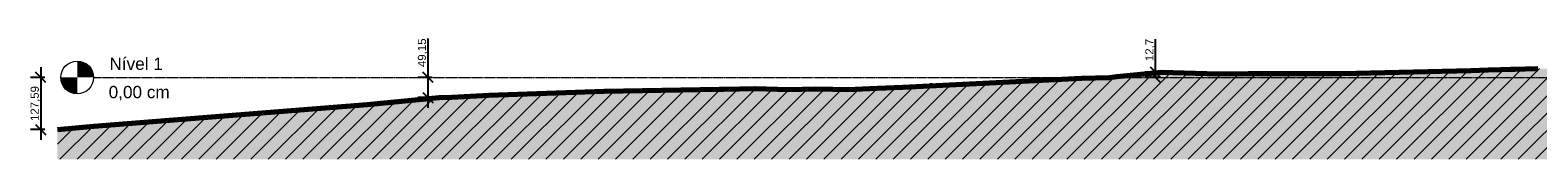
# Model space of a CAD drawing. Header units: millimetres. Extents: x -25980 to 482198, y -54908 to 3000.
# Tile 2 of 15: x 60030 to 96875, y -2000 to 995. Entities that reach past the tile are written whole.
import ezdxf

# ---------------------------------------------------------------- set-up
doc = ezdxf.new("R2010")
doc.units = ezdxf.units.MM
doc.linetypes.add('Centro _1_', pattern=[31.75, 6.35, -4.7625, 15.875, -4.7625])
doc.linetypes.add('Traço', pattern=[6.35, 3.175, -3.175])
doc.layers.add('0 @ 100', color=7, linetype='Continuous')
for name, color, linetype, lineweight in [('A-FLOR-LEVL', 7, 'Continuous', 9), ('C-TOPO', 34, 'Continuous', 9), ('C-TOPO-MAJR', 7, 'Continuous', 50), ('C-TOPO-MINR', 7, 'Continuous', 9)]:
    doc.layers.add(name, color=color, linetype=linetype, lineweight=lineweight)
doc.styles.add('Annotative', font='arial.ttf', dxfattribs={"height": 2})
doc.styles.add('Arial_6', font='arial.ttf', dxfattribs={"height": 300})
doc.dimstyles.new('MARCOS', dxfattribs={"dimscale": 0, "dimtxt": 2, "dimasz": 2.5, "dimexe": 2.5, "dimexo": 0, "dimgap": 0.1, "dimtad": 1, "dimlfac": 0.1, "dimtxsty": 'Annotative', "dimblk": 'OBLIQUE', "dimcen": 2.5, "dimdle": 2.5, "dimclrd": 4, "dimclre": 4, "dimclrt": 256, "dimadec": 0, "dimazin": 0, "dimtfac": 1, "dimtmove": 0, "dimatfit": 3, "dimldrblk": 'OBLIQUE', "dimfxl": 1, "dimfxlon": 1, "dimtfillclr": 7, "dimlwe": -1, "dimarcsym": 0})

# ---------------------------------------------------------------- blocks, each defined once
blk = doc.blocks.new('Nível - M_Cabeça do nível - Círculo-24867-Corte 1')
at = {"layer": 'A-FLOR-LEVL'}
h = blk.add_hatch(color=256, dxfattribs=at)
edge = h.paths.add_edge_path(flags=0)
edge.add_line((-20073, 0), (-19673, 0))
edge.add_arc((-20073, 0), 400, 0, 90)
edge.add_line((-20073, 400), (-20073, 0))
h = blk.add_hatch(color=256, dxfattribs=at)
edge = h.paths.add_edge_path(flags=0)
edge.add_line((-20073, -400), (-20073, 0))
edge.add_line((-20073, 0), (-20473, 0))
edge.add_arc((-20073, 0), 400, 180, 270)
blk.add_circle((-20073, 0), 400, dxfattribs=at)
blk = doc.blocks.new('_Oblique')
at = {"color": 0, "linetype": 'ByBlock', "lineweight": -2}
blk.add_line((-0.5, -0.5), (0.5, 0.5), dxfattribs=at)
blk = doc.blocks.new('*D20')
at = {"color": 4, "lineweight": -2, "transparency": 16777216}
blk.add_line((60290, 250), (60290, -1526), dxfattribs=at)
at = {"color": 4, "transparency": 16777216}
for p, q in [((60390, 0), (60040, 0)), ((60390, -1276), (60040, -1276))]:
    blk.add_line(p, q, dxfattribs=at)
at = {"layer": 'Defpoints', "color": 0, "transparency": 16777216}
for p in [(60781, 0), (60290, -1276), (60698, -1276)]:
    blk.add_point(p, dxfattribs=at)
at = {"color": 4, "lineweight": -2, "transparency": 16777216, "xscale": 250, "yscale": 250, "zscale": 250}
for p, rotation in [((60290, 0), 90), ((60290, -1276), 270)]:
    blk.add_blockref('_Oblique', p, dxfattribs=dict(at, rotation=rotation))
at = {"transparency": 16777216, "insert": (60160, -638), "char_height": 200, "attachment_point": 5, "rotation": 90, "style": 'Annotative'}
blk.add_mtext('127,59', dxfattribs=at)
blk = doc.blocks.new('*D21')
at = {"color": 4, "lineweight": -2, "transparency": 16777216}
for p, q in [((69753, 0), (69753, 954)), ((69753, -742), (69753, 0))]:
    blk.add_line(p, q, dxfattribs=at)
at = {"color": 4, "transparency": 16777216}
for p, q in [((69853, 0), (69503, 0)), ((69853, -492), (69503, -492))]:
    blk.add_line(p, q, dxfattribs=at)
at = {"layer": 'Defpoints', "color": 0, "transparency": 16777216}
for p in [(70026, 0), (69753, 0), (70026, -492)]:
    blk.add_point(p, dxfattribs=at)
at = {"color": 4, "lineweight": -2, "transparency": 16777216, "xscale": 250, "yscale": 250, "zscale": 250}
for p, rotation in [((69753, 0), 90), ((69753, -492), 270)]:
    blk.add_blockref('_Oblique', p, dxfattribs=dict(at, rotation=rotation))
at = {"transparency": 16777216, "insert": (69623, 602), "char_height": 200, "attachment_point": 5, "rotation": 90, "style": 'Annotative'}
blk.add_mtext('49,15', dxfattribs=at)
blk = doc.blocks.new('*D22')
at = {"color": 4, "lineweight": -2, "transparency": 16777216}
for p, q in [((87531, 127), (87531, 932)), ((87531, 0), (87531, 377))]:
    blk.add_line(p, q, dxfattribs=at)
at = {"color": 4, "transparency": 16777216}
for p, q in [((87631, 127), (87281, 127)), ((87631, 0), (87281, 0))]:
    blk.add_line(p, q, dxfattribs=at)
at = {"layer": 'Defpoints', "color": 0, "transparency": 16777216}
for p in [(87695, 127), (87695, 0), (87531, 0)]:
    blk.add_point(p, dxfattribs=at)
at = {"color": 4, "lineweight": -2, "transparency": 16777216, "xscale": 250, "yscale": 250, "zscale": 250}
for p, rotation in [((87531, 127), 90), ((87531, 0), 270)]:
    blk.add_blockref('_Oblique', p, dxfattribs=dict(at, rotation=rotation))
at = {"transparency": 16777216, "insert": (87401, 672), "char_height": 200, "attachment_point": 5, "rotation": 90, "style": 'Annotative'}
blk.add_mtext('12,7', dxfattribs=at)

msp = doc.modelspace()

# ---------------------------------------------------------------- hatches: boundary and pattern name
at = {"layer": 'C-TOPO', "linetype": 'Traço'}
h = msp.add_hatch(dxfattribs=at)
h.set_pattern_fill('FP_2', color=174, style=0, pattern_type=2)
h.set_pattern_definition([(45, (88841.45, -1067.9), (-212.132, 212.132), [])])
h.paths.add_polyline_path([(119803.637, -2000), (127387.802, -2000), (127387.802, 899.39), (124446.341, 877.679), (122679.408, 801.356), (118689.147, 682.467), (117033.127, 636.649), (113608.356, 529.731), (111248.566, 434.284), (108849.779, 340.662), (104863.551, 214.714), (102773.98, 222.056), (100964.661, 229.311), (96875.039, 215.108), (95239.619, 171.392), (92086.134, 94.697), (89061.281, 92.082), (87674.576, 126.137), (86590.223, 25.127), (83804.49, -118.42), (81355.728, -234.345), (80012.543, -295.184), (79226.452, -280.815), (78558.835, -297.052), (77759.266, -268.033), (74054.041, -337.457), (71237.112, -436.754), (70337.364, -482.48), (70026.437, -491.519), (68266.416, -664.477), (61583.048, -1194.39), (60698.079, -1275.877), (60698.079, -2000), (119723.151, -2000)], flags=0)
at = {"layer": 'C-TOPO'}
h = msp.add_hatch(dxfattribs=at)
h.set_pattern_fill('FP_3', color=256, style=0, pattern_type=2)
h.set_pattern_definition([(0, (88841.45, -1067.9), (635, 635), [635, -635]), (0, (88841.45, -829.8), (635, 635), [635, -635]), (0, (88841.45, -591.65), (635, 635), [635, -635]), (90, (88920.8, -512.3), (-635, 635), [635, -635]), (90, (89158.95, -512.3), (-635, 635), [635, -635]), (90, (89397.1, -512.3), (-635, 635), [635, -635])])
h.paths.add_polyline_path([(77741.875, -2000), (127387.802, -2000), (127387.802, 899.39), (124446.341, 877.679), (122679.408, 801.356), (118625.006, 680.692), (117364.374, 645.814), (113904.498, 537.799), (113608.356, 529.731), (110938.036, 422.164), (108849.779, 340.662), (104863.551, 214.714), (102773.98, 222.056), (100964.661, 229.311), (96875.039, 215.108), (95239.619, 171.392), (92086.134, 94.697), (89061.281, 92.082), (87674.576, 126.137), (86590.223, 25.127), (86409.803, -1.857), (85721.608, -19.632), (83804.49, -118.42), (81355.728, -234.345), (80012.543, -295.184), (79226.452, -280.815), (78558.835, -297.052), (77741.875, -268.359), (74054.041, -337.457), (71237.112, -436.754), (70337.364, -482.48), (70026.437, -491.519), (68266.416, -664.477), (61583.048, -1194.39), (60698.079, -1275.877), (60698.079, -2000), (77350.223, -2000)], flags=0)

# ---------------------------------------------------------------- linework, layer by layer
at = {"layer": 'A-FLOR-LEVL', "linetype": 'Centro _1_'}
msp.add_line((61580.916, 0), (127953.771, 0), dxfattribs=at)
at = {"layer": 'C-TOPO', "color": 164, "linetype": 'Traço', "lineweight": 25}
for p, q in [((83804.49, -118.42), (86590.222, 25.127)), ((86590.223, 25.127), (87674.576, 126.137)), ((87674.576, 126.137), (89061.281, 92.082)), ((89061.281, 92.082), (92086.134, 94.697)), ((92086.134, 94.697), (95239.619, 171.392)), ((95239.619, 171.392), (96875.039, 215.108)), ((71237.112, -436.754), (74054.041, -337.457)), ((74054.041, -337.457), (77759.266, -268.033)), ((77759.266, -268.033), (78558.835, -297.052)), ((78558.835, -297.052), (79226.452, -280.815)), ((79226.452, -280.815), (80012.543, -295.184)), ((80012.543, -295.184), (81355.728, -234.345)), ((81355.728, -234.345), (83804.49, -118.42)), ((61583.048, -1194.39), (68266.416, -664.477)), ((68266.416, -664.477), (70026.437, -491.519)), ((70026.437, -491.519), (70337.364, -482.48)), ((70337.364, -482.48), (71237.112, -436.754)), ((60698.079, -1275.877), (61583.048, -1194.39))]:
    msp.add_line(p, q, dxfattribs=at)
at = {"layer": 'C-TOPO', "color": 174, "linetype": 'Traço'}
for p, q in [((86590.222, 25.127), (83804.49, -118.42)), ((87674.576, 126.137), (86590.223, 25.127)), ((86645.353, 29.566), (86590.223, 25.127)), ((87715.823, 127.807), (87674.576, 126.137)), ((87674.576, 126.137), (89061.281, 92.082)), ((89061.281, 92.082), (92086.134, 94.697)), ((95239.618, 171.392), (92086.134, 94.697)), ((95239.618, 171.392), (96875.039, 215.108)), ((74054.041, -337.457), (71237.111, -436.754)), ((77759.266, -268.033), (74054.041, -337.457)), ((77759.266, -268.033), (78558.835, -297.052)), ((77810.1, -269.177), (77759.266, -268.033)), ((79226.452, -280.815), (78558.835, -297.052)), ((79012.403, -279.473), (79226.452, -280.815)), ((79226.452, -280.815), (80012.543, -295.184)), ((79970.121, -295.507), (80012.543, -295.184)), ((81355.728, -234.345), (80012.543, -295.184)), ((83804.49, -118.42), (81355.728, -234.345)), ((68266.416, -664.477), (61583.048, -1194.39)), ((68266.416, -664.477), (70026.437, -491.519)), ((70026.437, -491.519), (70337.364, -482.48)), ((70054.229, -490.698), (70026.437, -491.519)), ((71237.111, -436.754), (70337.364, -482.48)), ((71237.111, -436.754), (71132.68, -441.914)), ((60697.793, -1275.986), (60698.079, -1275.877)), ((61583.048, -1194.39), (60698.079, -1275.877))]:
    msp.add_line(p, q, dxfattribs=at)
at = {"layer": 'C-TOPO'}
for p, q in [((86409.802, -1.857), (86590.222, 25.127)), ((86590.222, 25.127), (87674.576, 126.137)), ((87715.823, 127.807), (87674.576, 126.137)), ((89061.281, 92.082), (87674.576, 126.137)), ((89793.978, 92.716), (89061.281, 92.082)), ((89793.978, 92.716), (92086.134, 94.697)), ((92086.134, 94.697), (95239.619, 171.392)), ((95239.619, 171.392), (95660.747, 182.649)), ((96875.039, 215.108), (95660.747, 182.649)), ((74054.041, -337.457), (71237.111, -436.754)), ((74054.041, -337.457), (76864.711, -284.794)), ((76981.653, -282.603), (76864.711, -284.794)), ((77741.875, -268.359), (76981.653, -282.603)), ((77741.875, -268.359), (77759.266, -268.033)), ((77759.266, -268.033), (78558.835, -297.052)), ((77810.1, -269.177), (77759.266, -268.033)), ((79226.453, -280.815), (78558.835, -297.052)), ((79012.404, -279.473), (79226.453, -280.815)), ((79644.486, -288.456), (79226.453, -280.815)), ((80012.543, -295.184), (79644.486, -288.456)), ((80012.543, -295.184), (79970.122, -295.507)), ((80730.655, -262.657), (80012.543, -295.184)), ((80730.655, -262.657), (81355.727, -234.345)), ((81355.727, -234.345), (83804.49, -118.42)), ((85721.608, -19.632), (83804.49, -118.42)), ((85721.608, -19.632), (85540.924, -24.535)), ((86409.802, -1.857), (85721.608, -19.632)), ((68266.416, -664.477), (61583.048, -1194.39)), ((70026.437, -491.519), (68266.416, -664.477)), ((70026.437, -491.519), (70337.364, -482.48)), ((70054.229, -490.698), (70026.437, -491.519)), ((71237.111, -436.754), (70337.364, -482.48)), ((71237.111, -436.754), (71132.68, -441.914)), ((60697.793, -1275.986), (60698.079, -1275.877)), ((61583.048, -1194.39), (60698.079, -1275.877))]:
    msp.add_line(p, q, dxfattribs=at)
at = {"layer": 'C-TOPO', "lineweight": 70}
for p, q in [((86409.803, -1.857), (86590.223, 25.127)), ((86590.223, 25.127), (87674.576, 126.137)), ((87674.576, 126.137), (89061.281, 92.082)), ((89061.281, 92.082), (89793.979, 92.716)), ((89793.979, 92.716), (92086.134, 94.697)), ((92086.134, 94.697), (95239.619, 171.392)), ((95239.619, 171.392), (95660.747, 182.649)), ((95660.747, 182.649), (96875.039, 215.108)), ((71237.112, -436.754), (74054.041, -337.457)), ((74054.041, -337.457), (76864.711, -284.794)), ((76864.711, -284.794), (76981.652, -282.603)), ((76981.652, -282.603), (77741.875, -268.359)), ((77741.875, -268.359), (77759.266, -268.033)), ((77759.266, -268.033), (78558.835, -297.052)), ((78558.835, -297.052), (79226.452, -280.815)), ((79226.452, -280.815), (79644.486, -288.456)), ((79644.486, -288.456), (80012.543, -295.184)), ((80012.543, -295.184), (80730.655, -262.657)), ((80730.655, -262.657), (81355.728, -234.345)), ((81355.728, -234.345), (83804.49, -118.42)), ((83804.49, -118.42), (85721.608, -19.632)), ((85721.608, -19.632), (86409.802, -1.857)), ((61583.048, -1194.39), (68266.416, -664.477)), ((68266.416, -664.477), (70026.437, -491.519)), ((70026.437, -491.519), (70337.364, -482.48)), ((70337.364, -482.48), (71237.112, -436.754)), ((60698.079, -1275.877), (61583.048, -1194.39))]:
    msp.add_line(p, q, dxfattribs=at)
at = {"layer": 'C-TOPO-MAJR', "color": 174, "linetype": 'Traço', "lineweight": 9}
for p, q in [((96203.413, 200), (96309.847, 200)), ((82024.741, -200), (82081.227, -200))]:
    msp.add_line(p, q, dxfattribs=at)
at = {"layer": 'C-TOPO-MAJR', "lineweight": 70}
for p, q in [((96203.413, 200), (96309.847, 200)), ((82024.741, -200), (82081.227, -200))]:
    msp.add_line(p, q, dxfattribs=at)
at = {"layer": 'C-TOPO-MINR', "color": 174, "linetype": 'Traço'}
msp.add_line((86048.071, 0), (86102.597, 0), dxfattribs=at)

# ---------------------------------------------------------------- block references
at = {"layer": 'A-FLOR-LEVL'}
msp.add_blockref('Nível - M_Cabeça do nível - Círculo-24867-Corte 1', (81253.987, 0), dxfattribs=at)

# ---------------------------------------------------------------- texts
at = {"layer": 'A-FLOR-LEVL', "char_height": 300, "attachment_point": 1, "style": 'Arial_6'}
for s, insert, width in [('Nível 1', (61968.162, 484.386), 1611.39187), ('0,00 cm', (61949.389, -207.445), 1851.89812)]:
    msp.add_mtext(s, dxfattribs=dict(at, insert=insert, width=width))

# ---------------------------------------------------------------- dimensions: what is measured, and where the dimension line sits
at = {"layer": '0 @ 100'}
for base, p1, p2, picture, middle in [((69753, 0), (70026.437, -491.519), (70026.437, 0), '*D21', (69622.809, 602.224)), ((60290, -1275.877), (60780.916, 0), (60698.079, -1275.877), '*D20', (60159.809, -637.939))]:
    dim = msp.add_linear_dim(base=base, p1=p1, p2=p2, angle=90, dimstyle='MARCOS', override={"dimscale": 100, "dimtix": 0, "dimtofl": 1, "dimtmove": 0, "dimatfit": 3}, dxfattribs=at)
    dim.commit()
    dim.dimension.update_dxf_attribs({"geometry": picture, "text_midpoint": middle})
dim = msp.add_linear_dim(base=(87531, 0), p1=(87695.2, 126.972), p2=(87695.2, 0), angle=90, dimstyle='MARCOS', override={"dimscale": 100, "dimtix": 0, "dimtofl": 1, "dimtmove": 0, "dimatfit": 3}, dxfattribs=at)
dim.commit()
dim.dimension.update_dxf_attribs({"geometry": '*D22', "text_midpoint": (87531, 672), "dimtype": 160})

doc.saveas('drawing.dxf')
